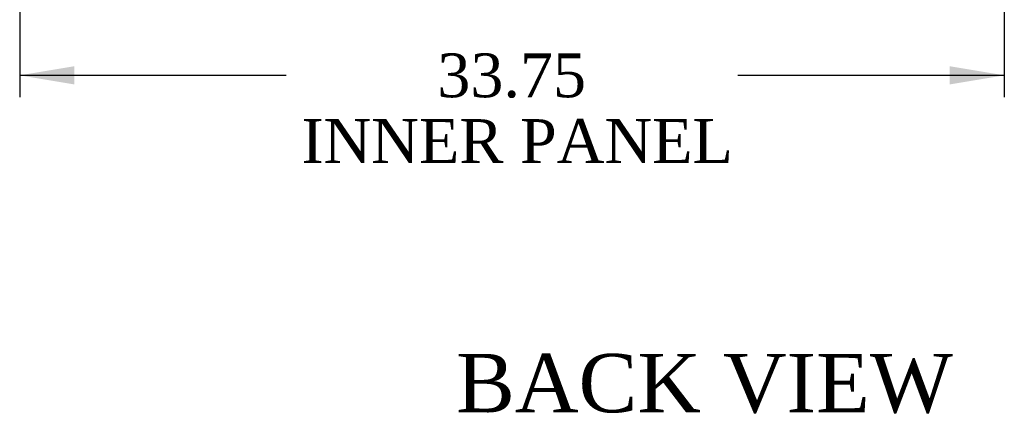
# Model space of a CAD drawing. Header units: inches. Extents: x 1 to 359, y -2 to 239.
# Tile 30 of 57: x 228 to 262, y 67 to 81. Entities that reach past the tile are written whole.
import ezdxf
from ezdxf.enums import TextEntityAlignment as Align

# ---------------------------------------------------------------- set-up
doc = ezdxf.new("R2010")
doc.units = ezdxf.units.IN
doc.header["$MEASUREMENT"] = 0
doc.layers.add('Default', color=7, linetype='Continuous')
doc.styles.add('SEACAD_Times_New_Roman', font='times.ttf')
doc.dimstyles.new('HAMMOND_(STH_-_300x200)', dxfattribs={"dimtxt": 1.5, "dimasz": 1.875, "dimexe": 0.75, "dimexo": 0.75, "dimgap": 0.375, "dimtad": 0, "dimtih": 1, "dimtoh": 1, "dimzin": 0, "dimdsep": 46, "dimtxsty": 'SEACAD_Times_New_Roman', "dimblk1": '_SE_FILLED', "dimblk2": '_SE_FILLED', "dimsah": 1, "dimcen": 0.75, "dimadec": 0, "dimazin": 0, "dimtfac": 0.8, "dimtofl": 0, "dimtmove": 0, "dimatfit": 3, "dimfxl": 0, "dimtolj": 1, "dimtzin": 0, "dimarcsym": 0})

# ---------------------------------------------------------------- blocks, each defined once
blk = doc.blocks.new('DMBLK1095')
at = {"layer": 'Default', "linetype": 'Continuous'}
for points in [[(229.6360652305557, 78.29852776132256), (229.6360652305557, 78.923527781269), (227.7610651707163, 78.61102777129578)], [(259.636065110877, 78.29852776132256), (261.5110651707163, 78.61102777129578), (259.636065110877, 78.923527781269)]]:
    blk.add_hatch(color=7, dxfattribs=at).paths.add_polyline_path(points)
at = {"layer": 'Default', "color": 7, "linetype": 'Continuous'}
for p, q in [((227.7610651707, 90.0760927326), (227.7610651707, 77.86102776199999)), ((261.5110651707, 90.0760927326), (261.5110651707, 77.86102776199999)), ((227.7610651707, 78.6110277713), (236.8954247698, 78.6110277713)), ((252.3767043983, 78.6110277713), (261.5110651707, 78.6110277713))]:
    blk.add_line(p, q, dxfattribs=at)
at = {"layer": 'Default', "color": 7, "linetype": 'Continuous', "style": 'SEACAD_Times_New_Roman'}
for s, p in [('33.75', (242.0768229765, 79.3610277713)), ('INNER PANEL', (237.4204248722, 77.1110277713))]:
    blk.add_text(s, height=1.5, dxfattribs=at).set_placement(p, align=Align.TOP_LEFT)
blk = doc.blocks.new('_SE_FILLED')
at = {"color": 0}
blk.add_line((0, 0), (-1, 0), dxfattribs=at)
blk.add_solid([(0, 0), (-1, -0.1665), (-1, 0.1665), (0, 0)], dxfattribs=at)

msp = doc.modelspace()

# ---------------------------------------------------------------- texts
at = {"layer": 'Default', "color": 7, "linetype": 'Continuous', "style": 'SEACAD_Times_New_Roman'}
msp.add_text('BACK VIEW', height=2, dxfattribs=at).set_placement((242.7201063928, 69.0729663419), align=Align.TOP_LEFT)

# ---------------------------------------------------------------- dimensions: what is measured, and where the dimension line sits
at = {"layer": 'Default', "color": 7, "linetype": 'Continuous'}
dim = msp.add_linear_dim(base=(227.7610651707, 78.6110277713), p1=(227.7610651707, 90.8260927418), p2=(261.5110651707, 90.8260927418), angle=0, text='\\A1;<>\\PINNER PANEL', dimstyle='HAMMOND_(STH_-_300x200)', dxfattribs=at)
dim.commit()
dim.dimension.update_dxf_attribs({"geometry": 'DMBLK1095', "text_midpoint": (244.6360646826, 78.6110277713), "dimtype": 161})

doc.saveas('drawing.dxf')
